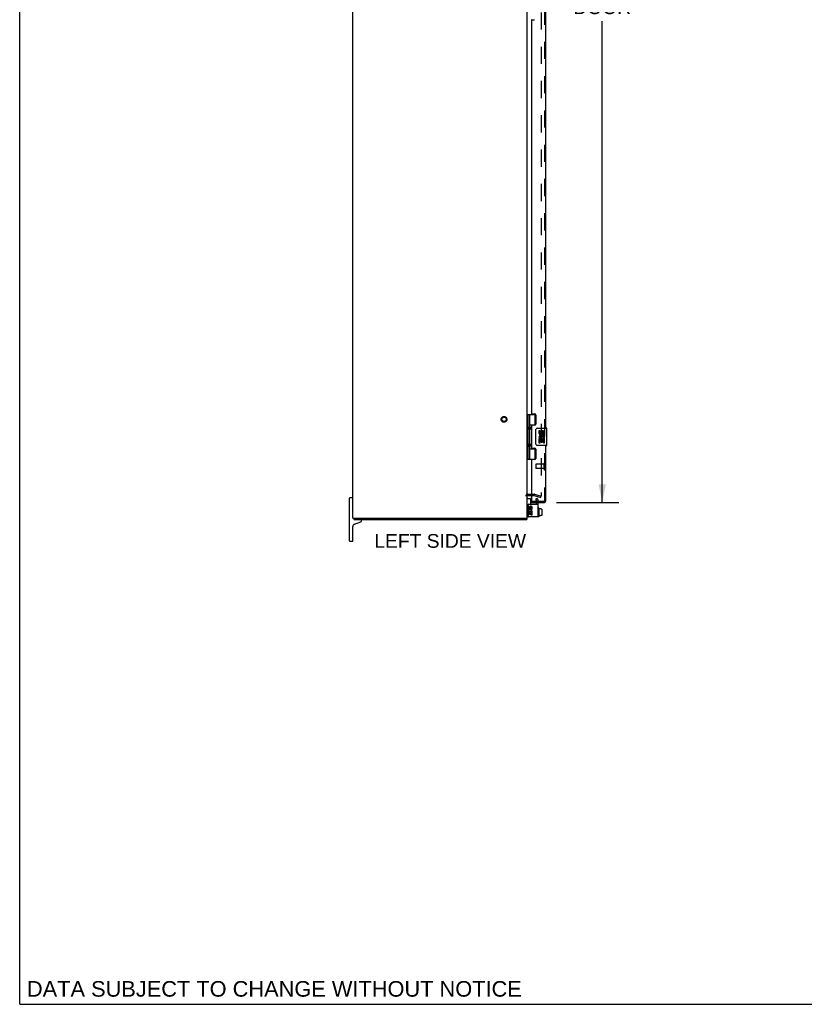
# Model space of a CAD drawing. Header units: inches. Extents: x 0 to 179, y 0 to 116.
# Tile 1 of 9: x 0 to 45, y 0 to 57. Entities that reach past the tile are written whole.
import ezdxf

# ---------------------------------------------------------------- set-up
doc = ezdxf.new("R2010")
doc.units = ezdxf.units.IN
doc.header["$LTSCALE"] = 9.842105
doc.header["$MEASUREMENT"] = 0
doc.linetypes.add('HIDDEN', pattern=[0.2, 0.1, -0.1])
doc.layers.get('0').update_dxf_attribs({"linetype": 'CONTINUOUS'})
for name, color, linetype in [('DEFAULT_2', 8, 'HIDDEN'), ('DIMENSIONS', 7, 'CONTINUOUS'), ('DOOR_ASSEMBLY', 7, 'CONTINUOUS')]:
    doc.layers.add(name, color=color, linetype=linetype)
doc.styles.get("Standard").update_dxf_attribs({"font": 'arial.ttf'})
doc.dimstyles.new('DIMSTYLE_1', dxfattribs={"dimtxt": 0.789474, "dimasz": 1.052632, "dimexe": 0.09, "dimexo": 0.07, "dimgap": 0.0375, "dimtad": 0, "dimtih": 1, "dimtoh": 1, "dimzin": 4, "dimdsep": 46, "dimtxsty": 'Standard', "dimblk": '_FILLED', "dimblk1": '_FILLED', "dimblk2": '_FILLED', "dimcen": 0.09, "dimadec": 3, "dimazin": 1, "dimtfac": 1, "dimtdec": 3, "dimtofl": 0, "dimtmove": 0, "dimatfit": 3, "dimldrblk": '_FILLED', "dimfxl": 0, "dimtolj": 1, "dimtzin": 4, "dimarcsym": 0})

# ---------------------------------------------------------------- blocks, each defined once
blk = doc.blocks.new('_FILLED')
at = {"color": 0, "linetype": 'ByBlock'}
blk.add_solid([(0, 0), (-1, 0.2), (-1, -0.2)], dxfattribs=at)
blk = doc.blocks.new('*D5')
at = {"layer": 'DIMENSIONS', "color": 2, "linetype": 'Continuous'}
for p, q in [((30.807, 86.861), (34.375, 86.861)), ((33.427, 86.861), (33.427, 59.206)), ((33.427, 28.798), (33.427, 56.442)), ((30.807, 28.798), (34.375, 28.798))]:
    blk.add_line(p, q, dxfattribs=at)
at = {"layer": 'DIMENSIONS', "color": 2, "linetype": 'Continuous', "xscale": 1.0526315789, "yscale": 1.0526315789, "zscale": 1.0526315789}
for p, rotation in [((33.427, 86.861), 90), ((33.427, 28.798), 270)]:
    blk.add_blockref('_FILLED', p, dxfattribs=dict(at, rotation=rotation))
at = {"layer": 'DIMENSIONS', "color": 2, "linetype": 'Continuous', "insert": (33.427, 58.811), "char_height": 0.7895, "width": 3.30464, "attachment_point": 2, "line_spacing_factor": 0.9}
blk.add_mtext('58.06\\PDOOR', dxfattribs=at)

msp = doc.modelspace()

# ---------------------------------------------------------------- linework, layer by layer
at = {"color": 7, "linetype": 'Continuous'}
for p, q in [((0, 0), (0, 115.7895)), ((18.9187, 26.6045), (18.9187, 29.0545)), ((19.0937, 29.0795), (18.9437, 29.0795)), ((29.1587, 29.042), (29.2962, 29.042)), ((29.3062, 29.032), (29.3062, 28.7169)), ((29.7862, 28.4986), (29.7662, 28.4986)), ((29.7962, 28.4886), (29.7962, 28.0016)), ((29.9032, 28.4466), (29.7962, 28.4466)), ((29.9032, 28.4466), (29.9032, 28.4312)), ((29.9612, 28.4312), (29.9032, 28.4312)), ((29.9712, 28.4201), (29.9712, 28.0648)), ((19.1212, 27.9045), (19.2184, 27.9045)), ((19.1717, 27.9045), (19.1717, 27.8295)), ((19.2108, 27.561), (19.5792, 27.6951)), ((19.6187, 27.7515), (19.6187, 27.7695)), ((29.0064, 27.9045), (29.1186, 27.9045)), ((29.0957, 27.9045), (29.0957, 27.8295)), ((29.1987, 27.9795), (29.2122, 27.9795)), ((29.7862, 27.9916), (29.7662, 27.9916)), ((29.9032, 28.0371), (29.7962, 28.0371)), ((29.9612, 28.0536), (29.9032, 28.0536)), ((29.9032, 28.0371), (29.9032, 28.0536)), ((19.1187, 26.6045), (19.1187, 27.4294)), ((18.9437, 26.5795), (19.0937, 26.5795)), ((0, 0), (178.9474, 0))]:
    msp.add_line(p, q, dxfattribs=at)
at = {"color": 3, "linetype": 'Continuous'}
for p, q in [((19.1187, 27.9045), (19.1187, 87.7545)), ((29.1187, 27.9045), (29.1187, 87.7545)), ((29.1607, 29.2045), (29.3617, 29.2045)), ((29.1522, 28.6569), (29.1522, 28.0395)), ((29.2179, 28.6016), (29.1716, 28.6016)), ((29.1716, 28.6016), (29.1716, 28.501)), ((29.185, 28.2612), (29.1716, 28.2612)), ((29.1716, 28.2612), (29.1716, 28.0912)), ((29.2104, 28.2612), (29.2306, 28.2754)), ((29.4035, 28.2612), (29.2104, 28.2612)), ((29.2122, 28.7169), (29.7562, 28.7169)), ((29.2179, 28.501), (29.2179, 28.6016)), ((29.266, 28.5472), (29.266, 28.4962)), ((29.3108, 28.501), (29.3107, 28.532)), ((29.3514, 28.2877), (29.394, 28.2693)), ((29.3571, 28.532), (29.3571, 28.4314)), ((29.3571, 28.4314), (29.4035, 28.4314)), ((29.4035, 28.4314), (29.4035, 28.532)), ((29.4035, 28.0912), (29.4035, 28.2612)), ((29.7562, 27.9795), (29.7562, 28.7169)), ((19.1187, 27.9045), (19.1212, 27.9045)), ((19.1717, 27.8295), (29.0957, 27.8295)), ((19.2286, 27.9045), (29.0064, 27.9045)), ((29.1186, 27.9045), (29.1187, 27.9045)), ((29.1716, 28.0912), (29.2179, 28.0912)), ((29.7562, 27.9795), (29.2122, 27.9795)), ((29.2179, 28.2148), (29.266, 28.2148)), ((29.2179, 28.0912), (29.2179, 28.2148)), ((29.266, 28.2148), (29.266, 28.1144)), ((29.266, 28.1144), (29.3107, 28.1144)), ((29.3107, 28.2148), (29.3571, 28.2148)), ((29.3107, 28.1144), (29.3107, 28.2148)), ((29.3571, 28.2148), (29.3571, 28.0912)), ((29.3571, 28.0912), (29.4035, 28.0912))]:
    msp.add_line(p, q, dxfattribs=at)
at = {"color": 7, "linetype": 'Continuous'}
for centre, radius, start, end in [((18.9437, 29.0545), 0.025, 90, 180), ((19.0937, 29.0545), 0.025, 0, 90), ((29.1587, 29.002), 0.04, 90, 180), ((29.2962, 29.032), 0.01, 0, 90), ((29.7662, 28.4886), 0.01, 90, 180.00001), ((29.7862, 28.4886), 0.01, 359.99999, 90), ((19.2587, 27.9695), 0.14, 207.70557, 231.57346), ((19.5587, 27.7695), 0.06, 0, 90), ((19.5587, 27.7515), 0.06, 290, 360), ((29.1987, 28.0595), 0.08, 180, 270), ((29.6382, 27.9951), 0.0162, 253.79096, 286.20904), ((29.7662, 28.0016), 0.01, 179.99999, 270), ((29.7862, 28.0016), 0.01, 270, 0.00001), ((19.2587, 27.4294), 0.14, 110, 180), ((18.9437, 26.6045), 0.025, 180, 270), ((19.0937, 26.6045), 0.025, 270, 360)]:
    msp.add_arc(centre, radius, start, end, dxfattribs=at)
at = {"color": 3, "linetype": 'Continuous'}
for centre, radius, start, end in [((29.1607, 29.1625), 0.042, 90, 180), ((29.2122, 28.6569), 0.06, 90, 180), ((29.2851, 28.3152), 0.1137, 161.41988, 206.19629), ((29.2412, 28.501), 0.0696, 180, 360), ((29.2875, 28.3154), 0.116, 336.59665, 161.87913), ((29.2875, 28.3154), 0.116, 205.73705, 207.8532), ((29.2412, 28.501), 0.0232, 180, 261.22946), ((29.2875, 28.3154), 0.0696, 336.59665, 215.11217), ((29.2407, 28.5046), 0.0267, 263.42855, 341.76278), ((29.334, 28.532), 0.0696, 359.99114, 167.43379), ((29.3339, 28.532), 0.0232, 0, 180.04847), ((29.2122, 28.0395), 0.06, 180, 270)]:
    msp.add_arc(centre, radius, start, end, dxfattribs=at)
at = {"color": 7, "linetype": 'Continuous'}
for centre, major_axis, ratio, start_param, end_param in [((29.9612, 28.4201), (0, 0.0111), 0.8988338, -1.5707963, 0), ((29.9612, 28.0648), (0, 0.0113), 0.8861604, -3.1415927, -1.5707963)]:
    msp.add_ellipse(centre, major_axis=major_axis, ratio=ratio, start_param=start_param, end_param=end_param, dxfattribs=at)
at = {"layer": 'DEFAULT_2', "color": 8, "linetype": 'HIDDEN'}
for p, q in [((29.9313, 86.4632), (29.9313, 29.1957)), ((29.1607, 29.2795), (29.5193, 29.2795)), ((29.3617, 29.2045), (29.5193, 29.2045)), ((29.5258, 29.2036), (29.9119, 29.1001)), ((29.5452, 29.276), (29.9313, 29.1726)), ((29.6109, 29.0055), (29.7009, 29.0575)), ((29.6522, 28.9339), (29.6109, 29.0055)), ((29.6522, 28.7169), (29.6522, 28.9339)), ((29.7422, 28.9859), (29.7009, 29.0575)), ((29.7562, 28.7169), (29.7562, 28.9339)), ((29.9119, 29.1001), (29.9313, 29.1726))]:
    msp.add_line(p, q, dxfattribs=at)
for points in [[(29.9168, 29.1807), (29.9165, 29.1807), (29.9149, 29.1809), (29.9133, 29.1812)], [(29.9313, 29.1957), (29.9312, 29.194), (29.9309, 29.1924), (29.9305, 29.1907), (29.9298, 29.1891), (29.929, 29.1877), (29.9281, 29.1863), (29.9269, 29.185), (29.9257, 29.1839), (29.9244, 29.1829), (29.9229, 29.1821), (29.9214, 29.1815), (29.9198, 29.1811), (29.9182, 29.1808), (29.9168, 29.1807)]]:
    msp.add_lwpolyline(points, dxfattribs=at)
for radius in [0.1635, 0.124]:
    msp.add_circle((27.7937, 33.5793), radius, dxfattribs=at)
for centre, radius, start, end in [((29.1607, 29.1625), 0.117, 90, 180), ((29.5193, 29.1795), 0.1, 75, 90), ((29.5193, 29.1795), 0.025, 75, 90), ((29.6522, 28.9339), 0.104, 0, 30)]:
    msp.add_arc(centre, radius, start, end, dxfattribs=at)
at = {"layer": 'DOOR_ASSEMBLY', "color": 8, "linetype": 'HIDDEN'}
for p, q in [((30.1117, 86.7438), (30.1117, 28.9151)), ((29.6117, 30.9871), (29.6117, 30.7591)), ((30.0687, 30.9971), (29.6217, 30.9971)), ((30.0687, 30.7491), (29.6217, 30.7491)), ((30.0687, 31.0151), (30.0687, 30.7311)), ((29.3617, 28.8731), (30.0697, 28.8731)), ((29.6467, 28.8731), (29.6467, 28.7981)), ((29.8029, 28.8731), (29.8029, 28.7981))]:
    msp.add_line(p, q, dxfattribs=at)
at = {"layer": 'DOOR_ASSEMBLY', "color": 3, "linetype": 'Continuous'}
for p, q in [((30.1867, 33.0793), (30.1867, 57.3295)), ((29.3927, 56.519), (29.5487, 56.519)), ((29.3617, 56.488), (29.3617, 33.9208)), ((29.3927, 33.8898), (29.5487, 33.8898)), ((29.6117, 33.8268), (29.6117, 33.2998)), ((29.3617, 33.2058), (29.3617, 31.9528)), ((29.5487, 33.2368), (29.3927, 33.2368)), ((29.3927, 31.9218), (29.5487, 31.9218)), ((29.6117, 31.8588), (29.6117, 31.3318)), ((30.1867, 28.9151), (30.1867, 32.0793)), ((29.3617, 31.2378), (29.3617, 28.8731)), ((29.5487, 31.2688), (29.3927, 31.2688)), ((29.3617, 28.7981), (30.0697, 28.7981))]:
    msp.add_line(p, q, dxfattribs=at)
at = {"layer": 'DOOR_ASSEMBLY', "color": 7, "linetype": 'Continuous'}
for p, q in [((29.1187, 33.8588), (29.6029, 33.8588)), ((29.1577, 33.8588), (29.1577, 31.2998)), ((29.2567, 33.8588), (29.2567, 33.1715)), ((29.5767, 33.2683), (29.5767, 33.8588)), ((29.2567, 33.2683), (29.6032, 33.2683)), ((29.2567, 32.9712), (29.2567, 32.1875)), ((29.2732, 33.0013), (29.2732, 33.1413)), ((29.5455, 33.2593), (29.5969, 33.2593)), ((29.5455, 33.2593), (29.5455, 33.2368)), ((29.6218, 32.1793), (29.6218, 32.9793)), ((29.7217, 33.0793), (30.2317, 33.0793)), ((29.8599, 32.9251), (29.797, 32.9251)), ((29.797, 32.9251), (29.797, 32.7888)), ((29.8599, 32.7888), (29.8599, 32.9251)), ((29.925, 32.8514), (29.925, 32.7824)), ((29.9856, 32.7888), (29.9856, 32.8308)), ((30.0485, 32.6945), (30.0485, 32.8308)), ((30.1091, 32.6945), (30.1091, 32.8513)), ((30.2467, 32.0943), (30.2467, 33.0643)), ((29.8152, 32.4639), (29.797, 32.4639)), ((29.797, 32.4639), (29.797, 32.2335)), ((29.797, 32.2335), (29.8599, 32.2335)), ((29.8496, 32.4639), (29.877, 32.4831)), ((29.8496, 32.4639), (30.1091, 32.4639)), ((29.8599, 32.401), (29.925, 32.401)), ((29.8599, 32.2335), (29.8599, 32.401)), ((29.925, 32.401), (29.925, 32.265)), ((29.925, 32.265), (29.9856, 32.265)), ((29.9856, 32.401), (30.0485, 32.401)), ((29.9856, 32.265), (29.9856, 32.401)), ((30.0407, 32.4999), (30.0984, 32.4749)), ((30.0485, 32.6945), (30.1091, 32.6945)), ((30.0485, 32.2335), (30.0485, 32.401)), ((30.0485, 32.2335), (30.1091, 32.2335)), ((30.1091, 32.5108), (30.1091, 32.5638)), ((30.1091, 32.2335), (30.1091, 32.4639)), ((29.2567, 31.9872), (29.2567, 31.2998)), ((29.2567, 31.8903), (29.6032, 31.8903)), ((29.2732, 32.0173), (29.2732, 32.1573)), ((29.5455, 31.9218), (29.5455, 31.8993)), ((29.5969, 31.8993), (29.5455, 31.8993)), ((29.5767, 31.2998), (29.5767, 31.8903)), ((30.2317, 32.0793), (29.7217, 32.0793)), ((29.1187, 31.2998), (29.6029, 31.2998)), ((29.3617, 28.7981), (29.3617, 28.8731))]:
    msp.add_line(p, q, dxfattribs=at)
for points in [[(29.2567, 33.2153), (29.2576, 33.2067), (29.2596, 33.1973), (29.2627, 33.1868), (29.2666, 33.1757), (29.271, 33.1641), (29.2759, 33.1523), (29.2807, 33.1406), (29.2854, 33.129), (29.2897, 33.1174), (29.2935, 33.1059), (29.2964, 33.0944), (29.2984, 33.0829), (29.299, 33.0714), (29.2984, 33.0598), (29.2964, 33.0483), (29.2935, 33.0368), (29.2897, 33.0253), (29.2854, 33.0137), (29.2807, 33.0021), (29.2759, 32.9904), (29.2711, 32.9786), (29.2666, 32.967), (29.2627, 32.9559), (29.2596, 32.9454), (29.2576, 32.936), (29.2567, 32.9274)], [(29.6218, 32.9793), (29.6219, 32.9856), (29.6225, 32.9919), (29.6235, 32.998), (29.6248, 33.004), (29.6264, 33.0098), (29.6284, 33.0155)], [(29.2567, 32.2313), (29.2576, 32.2227), (29.2596, 32.2133), (29.2627, 32.2028), (29.2666, 32.1917), (29.271, 32.1801), (29.2759, 32.1683), (29.2807, 32.1566), (29.2854, 32.145), (29.2897, 32.1334), (29.2935, 32.1219), (29.2964, 32.1104), (29.2984, 32.0989), (29.299, 32.0874), (29.2984, 32.0758), (29.2964, 32.0643), (29.2935, 32.0528), (29.2897, 32.0413), (29.2854, 32.0297), (29.2807, 32.0181), (29.2759, 32.0064), (29.2711, 31.9946), (29.2666, 31.983), (29.2627, 31.9719), (29.2596, 31.9614), (29.2576, 31.952), (29.2567, 31.9434)], [(29.6284, 32.1432), (29.6264, 32.1488), (29.6248, 32.1547), (29.6235, 32.1607), (29.6225, 32.1668), (29.6219, 32.173), (29.6218, 32.1793)]]:
    msp.add_lwpolyline(points, dxfattribs=at)
at = {"layer": 'DOOR_ASSEMBLY', "color": 3, "linetype": 'Continuous'}
for centre, radius, start, end in [((29.3927, 56.488), 0.031, 90, 180), ((29.3927, 33.9208), 0.031, 180, 270), ((29.5487, 33.8268), 0.063, 0, 90), ((29.3927, 33.2058), 0.031, 90, 180), ((29.5487, 33.2998), 0.063, 270, 360), ((29.3927, 31.9528), 0.031, 180, 270), ((29.5487, 31.8588), 0.063, 0, 90), ((29.3927, 31.2378), 0.031, 90, 180), ((29.5487, 31.3318), 0.063, 270, 360), ((30.0697, 28.9151), 0.117, 270, 360)]:
    msp.add_arc(centre, radius, start, end, dxfattribs=at)
at = {"layer": 'DOOR_ASSEMBLY', "color": 7, "linetype": 'Continuous'}
for centre, radius, start, end in [((29.1832, 33.1413), 0.09, 0, 35.18775), ((29.1832, 33.0013), 0.09, 324.81225, 360), ((29.7217, 32.9793), 0.1, 90, 158.79459), ((29.8913, 32.7888), 0.0943, 180, 360), ((29.8913, 32.7888), 0.0314, 180, 261.22946), ((29.8907, 32.7937), 0.0362, 263.42855, 341.76278), ((30.0171, 32.8308), 0.0943, 71.72667, 167.43379), ((30.017, 32.8308), 0.0314, 0, 180.04847), ((30.0171, 32.8308), 0.0943, 12.54017, 71.70103), ((30.2317, 33.0643), 0.015, 0, 90), ((29.9509, 32.5371), 0.1541, 161.41988, 206.19629), ((29.9542, 32.5373), 0.1572, 9.70314, 161.87913), ((29.9542, 32.5373), 0.1572, 205.73705, 207.8532), ((29.9542, 32.5373), 0.0943, 336.59665, 215.11217), ((29.9542, 32.5373), 0.1572, 336.59665, 350.29686), ((29.1832, 32.1573), 0.09, 0, 35.18775), ((29.1832, 32.0173), 0.09, 324.81225, 360), ((29.7217, 32.1793), 0.1, 201.20502, 270), ((30.2317, 32.0943), 0.015, 270, 360)]:
    msp.add_arc(centre, radius, start, end, dxfattribs=at)
at = {"layer": 'DOOR_ASSEMBLY', "color": 8, "linetype": 'HIDDEN'}
for centre, radius, start, end in [((29.6217, 30.9871), 0.01, 90, 180), ((29.6217, 30.7591), 0.01, 180, 270), ((30.0902, 31.0151), 0.0215, 0, 180), ((30.0902, 30.7311), 0.0215, 180, 360), ((30.0697, 28.9151), 0.042, 270, 360)]:
    msp.add_arc(centre, radius, start, end, dxfattribs=at)
at = {"layer": 'DOOR_ASSEMBLY', "color": 7, "linetype": 'Continuous'}
for centre in [(29.3458, 33.0713), (29.3458, 32.0873)]:
    msp.add_ellipse(centre, major_axis=(0, 0.1875), ratio=0.5625, start_param=1.0071888, end_param=2.1344039, dxfattribs=at)

# ---------------------------------------------------------------- texts
at = {"layer": 'DIMENSIONS', "color": 2, "linetype": 'Continuous', "attachment_point": 2, "line_spacing_factor": 0.9}
for s, insert, char_height, width in [('LEFT SIDE VIEW', (24.7056, 26.9941), 0.789474, 8.681276), ('DATA SUBJECT TO CHANGE WITHOUT NOTICE', (14.6147, 1.3337), 0.894737, 28.345529)]:
    msp.add_mtext(s, dxfattribs=dict(at, insert=insert, char_height=char_height, width=width))

# ---------------------------------------------------------------- dimensions: what is measured, and where the dimension line sits
at = {"layer": 'DIMENSIONS', "color": 2, "linetype": 'Continuous'}
dim = msp.add_linear_dim(base=(33.4272, 28.7981), p1=(30.7365, 86.8608), p2=(30.7365, 28.7981), angle=270, text='<>\\PDOOR', dimstyle='DIMSTYLE_1', dxfattribs=at)
dim.commit()
dim.dimension.update_dxf_attribs({"geometry": '*D5', "text_midpoint": (33.4272, 57.824), "dimtype": 160})

doc.saveas('drawing.dxf')
